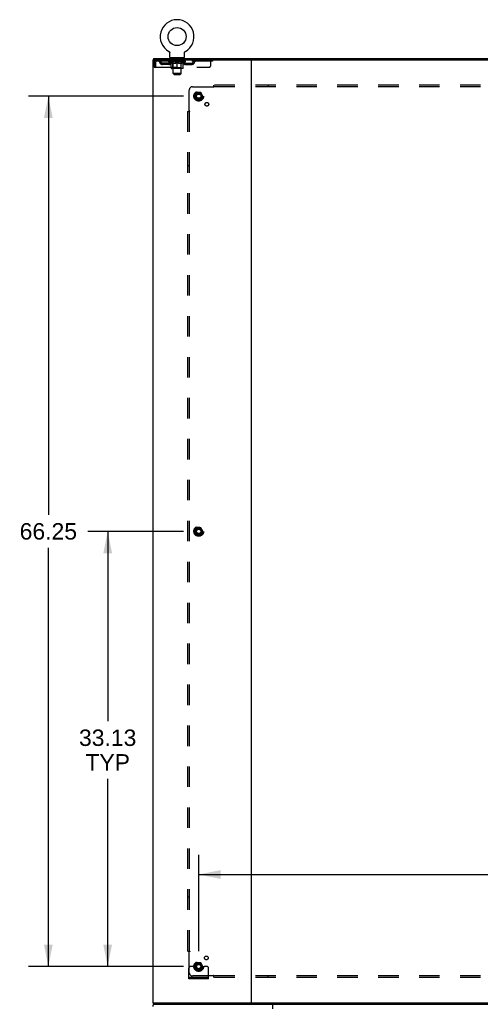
# Model space of a CAD drawing. Header units: inches. Extents: x 0 to 283, y 0 to 183.
# Tile 78 of 79: x 191 to 226, y 65 to 140. Entities that reach past the tile are written whole.
import ezdxf

# ---------------------------------------------------------------- set-up
doc = ezdxf.new("R2010")
doc.units = ezdxf.units.IN
doc.header["$LTSCALE"] = 15.583333
doc.header["$MEASUREMENT"] = 0
doc.linetypes.add('HIDDEN', pattern=[0.2, 0.1, -0.1])
doc.layers.get('0').update_dxf_attribs({"linetype": 'CONTINUOUS'})
for name, color, linetype in [('DEFAULT_2', 8, 'HIDDEN'), ('DIMENSIONS', 7, 'CONTINUOUS'), ('SUBPANEL', 7, 'CONTINUOUS')]:
    doc.layers.add(name, color=color, linetype=linetype)
doc.styles.get("Standard").update_dxf_attribs({"font": 'arial.ttf'})
doc.dimstyles.new('DIMSTYLE_1', dxfattribs={"dimtxt": 1.25, "dimasz": 1.666667, "dimexe": 0.09, "dimexo": 0.07, "dimgap": 0.0375, "dimtad": 0, "dimtih": 1, "dimtoh": 1, "dimzin": 4, "dimdsep": 46, "dimtxsty": 'Standard', "dimblk": '_FILLED', "dimblk1": '_FILLED', "dimblk2": '_FILLED', "dimcen": 0.09, "dimadec": 3, "dimazin": 1, "dimtfac": 1, "dimtdec": 3, "dimtofl": 0, "dimtmove": 0, "dimatfit": 3, "dimldrblk": '_FILLED', "dimfxl": 0, "dimtolj": 1, "dimtzin": 4, "dimarcsym": 0})

# ---------------------------------------------------------------- blocks, each defined once
blk = doc.blocks.new('_FILLED')
at = {"color": 0, "linetype": 'ByBlock'}
blk.add_solid([(0, 0), (-1, 0.2), (-1, -0.2)], dxfattribs=at)
blk = doc.blocks.new('*D6')
at = {"layer": 'DIMENSIONS', "color": 2, "linetype": 'Continuous'}
for p, q in [((204.963, 68.68), (204.963, 76.019)), ((271.213, 68.68), (271.213, 76.019)), ((204.963, 74.519), (240.941, 74.519)), ((271.213, 74.519), (246.559, 74.519))]:
    blk.add_line(p, q, dxfattribs=at)
at = {"layer": 'DIMENSIONS', "color": 2, "linetype": 'Continuous', "xscale": 1.6666666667, "yscale": 1.6666666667, "zscale": 1.6666666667, "rotation": 180}
blk.add_blockref('_FILLED', (204.963, 74.519), dxfattribs=at)
at = {"layer": 'DIMENSIONS', "color": 2, "linetype": 'Continuous', "xscale": 1.6666666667, "yscale": 1.6666666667, "zscale": 1.6666666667}
blk.add_blockref('_FILLED', (271.213, 74.519), dxfattribs=at)
at = {"layer": 'DIMENSIONS', "color": 2, "linetype": 'Continuous', "insert": (243.75, 75.144), "char_height": 1.25, "width": 4.36803, "attachment_point": 2, "line_spacing_factor": 0.9}
blk.add_mtext('66.25', dxfattribs=at)
blk = doc.blocks.new('*D7')
at = {"layer": 'DIMENSIONS', "color": 2, "linetype": 'Continuous'}
for p, q in [((203.796, 133.763), (192.014, 133.763)), ((193.514, 133.763), (193.514, 101.888)), ((193.514, 67.513), (193.514, 99.388)), ((203.796, 67.513), (192.014, 67.513))]:
    blk.add_line(p, q, dxfattribs=at)
at = {"layer": 'DIMENSIONS', "color": 2, "linetype": 'Continuous', "xscale": 1.6666666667, "yscale": 1.6666666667, "zscale": 1.6666666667}
for p, rotation in [((193.514, 133.763), 90), ((193.514, 67.513), 270)]:
    blk.add_blockref('_FILLED', p, dxfattribs=dict(at, rotation=rotation))
at = {"layer": 'DIMENSIONS', "color": 2, "linetype": 'Continuous', "insert": (193.514, 101.263), "char_height": 1.25, "width": 4.36803, "attachment_point": 2, "line_spacing_factor": 0.9}
blk.add_mtext('66.25', dxfattribs=at)
blk = doc.blocks.new('*D10')
at = {"layer": 'DIMENSIONS', "color": 2, "linetype": 'Continuous'}
for p, q in [((203.796, 100.638), (196.531, 100.638)), ((198.031, 100.638), (198.031, 86.178)), ((198.031, 67.513), (198.031, 81.803)), ((203.796, 67.513), (196.531, 67.513))]:
    blk.add_line(p, q, dxfattribs=at)
at = {"layer": 'DIMENSIONS', "color": 2, "linetype": 'Continuous', "xscale": 1.6666666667, "yscale": 1.6666666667, "zscale": 1.6666666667}
for p, rotation in [((198.031, 100.638), 90), ((198.031, 67.513), 270)]:
    blk.add_blockref('_FILLED', p, dxfattribs=dict(at, rotation=rotation))
at = {"layer": 'DIMENSIONS', "color": 2, "linetype": 'Continuous', "insert": (198.031, 85.553), "char_height": 1.25, "width": 4.36803, "attachment_point": 2, "line_spacing_factor": 0.9}
blk.add_mtext('33.13\\PTYP', dxfattribs=at)

msp = doc.modelspace()

# ---------------------------------------------------------------- linework, layer by layer
at = {"color": 7, "linetype": 'Continuous'}
for p, q in [((202.682, 137.176), (202.682, 137.176)), ((202.682, 137.176), (202.686, 137.174)), ((202.685, 137.175), (202.683, 137.176)), ((202.686, 137.174), (202.69, 137.171)), ((202.69, 137.171), (202.695, 137.168)), ((202.694, 137.168), (202.699, 137.165)), ((202.699, 137.165), (202.703, 137.162)), ((202.703, 137.162), (202.706, 137.159)), ((202.706, 137.159), (202.71, 137.155)), ((202.71, 137.155), (202.714, 137.152)), ((203.92, 137.152), (203.924, 137.155)), ((203.924, 137.155), (203.928, 137.159)), ((203.928, 137.159), (203.932, 137.162)), ((203.931, 137.162), (203.936, 137.165)), ((203.935, 137.165), (203.94, 137.168)), ((203.94, 137.168), (203.944, 137.171)), ((203.944, 137.171), (203.948, 137.174)), ((203.944, 137.171), (203.945, 137.172)), ((203.948, 137.174), (203.952, 137.176)), ((203.951, 137.176), (203.95, 137.175)), ((201.515, 136.638), (201.515, 136.534)), ((201.515, 136.638), (274.411, 136.638)), ((202.714, 137.152), (202.717, 137.148)), ((202.717, 137.148), (202.721, 137.144)), ((202.721, 137.144), (202.724, 137.14)), ((202.724, 137.14), (202.727, 137.136)), ((202.727, 137.136), (202.73, 137.132)), ((202.73, 137.132), (202.733, 137.128)), ((202.733, 137.128), (202.735, 137.123)), ((202.735, 137.124), (202.738, 137.119)), ((202.738, 137.119), (202.74, 137.114)), ((202.74, 137.115), (202.742, 137.11)), ((202.742, 137.11), (202.744, 137.105)), ((202.744, 137.105), (202.746, 137.1)), ((202.746, 137.101), (202.748, 137.096)), ((202.748, 137.096), (202.749, 137.091)), ((202.749, 137.091), (202.75, 137.086)), ((202.75, 137.086), (202.751, 137.081)), ((202.751, 137.081), (202.752, 137.076)), ((202.752, 137.076), (202.753, 137.071)), ((202.754, 137.056), (202.755, 137.051)), ((202.755, 136.737), (202.755, 137.051)), ((202.817, 136.668), (202.817, 136.638)), ((203.817, 136.668), (202.817, 136.668)), ((203.817, 136.668), (203.817, 136.638)), ((203.88, 137.066), (203.881, 137.071)), ((203.88, 136.737), (203.88, 137.051)), ((203.881, 137.071), (203.882, 137.076)), ((203.882, 137.076), (203.883, 137.081)), ((203.883, 137.081), (203.884, 137.086)), ((203.884, 137.086), (203.885, 137.091)), ((203.885, 137.091), (203.887, 137.096)), ((203.887, 137.096), (203.888, 137.101)), ((203.888, 137.1), (203.89, 137.105)), ((203.89, 137.105), (203.892, 137.11)), ((203.894, 137.114), (203.896, 137.119)), ((203.896, 137.119), (203.899, 137.124)), ((203.899, 137.123), (203.902, 137.128)), ((203.902, 137.128), (203.904, 137.132)), ((203.904, 137.132), (203.907, 137.136)), ((203.907, 137.136), (203.91, 137.14)), ((203.91, 137.14), (203.914, 137.144)), ((203.913, 137.144), (203.917, 137.148)), ((203.917, 137.148), (203.92, 137.152)), ((201.515, 64.638), (201.515, 64.742)), ((201.515, 64.638), (274.411, 64.638))]:
    msp.add_line(p, q, dxfattribs=at)
at = {"color": 3, "linetype": 'Continuous'}
for p, q in [((201.463, 136.534), (201.463, 64.742)), ((201.463, 136.534), (274.463, 136.534)), ((208.963, 136.534), (208.963, 64.742)), ((201.463, 64.742), (274.463, 64.742)), ((210.586, 64.638), (210.586, 64.298))]:
    msp.add_line(p, q, dxfattribs=at)
at = {"color": 7, "linetype": 'Continuous'}
for points in [[(202.753, 137.071), (202.754, 137.066), (202.754, 137.061), (202.754, 137.056)], [(203.88, 137.051), (203.88, 137.056), (203.88, 137.061), (203.88, 137.066)], [(203.88, 137.051), (203.88, 137.056), (203.88, 137.061)], [(203.892, 137.11), (203.894, 137.115), (203.896, 137.119)]]:
    msp.add_lwpolyline(points, dxfattribs=at)
msp.add_circle((203.317, 138.296), 0.688, dxfattribs=at)
for centre, radius, start, end in [((203.317, 138.296), 1.288, 299.50527, 240.49473), ((202.824, 136.737), 0.069, 180, 265), ((203.811, 136.737), 0.069, 275, 360)]:
    msp.add_arc(centre, radius, start, end, dxfattribs=at)
at = {"color": 3, "linetype": 'Continuous'}
msp.add_arc((201.63, 64.472), 0.167, 90, 180, dxfattribs=at)
at = {"layer": 'DEFAULT_2', "color": 8, "linetype": 'HIDDEN'}
for p, q in [((202.682, 137.176), (202.682, 137.176)), ((202.689, 137.172), (202.69, 137.171)), ((203.952, 137.176), (203.952, 137.176)), ((201.734, 136.534), (201.734, 136.43)), ((206.005, 136.43), (201.734, 136.43)), ((202.684, 136.384), (202.684, 136.43)), ((202.693, 136.424), (202.693, 136.43)), ((202.702, 136.42), (202.702, 136.424)), ((202.702, 136.42), (203.932, 136.42)), ((202.711, 136.42), (202.711, 136.424)), ((202.712, 136.42), (202.712, 136.424)), ((202.722, 136.424), (202.722, 136.43)), ((202.738, 136.42), (202.738, 136.424)), ((202.74, 136.42), (202.74, 136.424)), ((202.769, 136.424), (202.769, 136.43)), ((202.783, 136.42), (202.783, 136.424)), ((202.786, 136.42), (202.786, 136.424)), ((202.99, 136.423), (202.789, 136.423)), ((202.832, 136.424), (202.832, 136.43)), ((202.833, 136.42), (202.833, 136.423)), ((202.834, 136.42), (202.834, 136.423)), ((202.837, 136.42), (202.837, 136.423)), ((202.844, 136.42), (202.844, 136.424)), ((202.844, 136.42), (202.844, 136.423)), ((202.848, 136.42), (202.848, 136.424)), ((202.851, 136.42), (202.851, 136.424)), ((202.855, 136.42), (202.855, 136.423)), ((202.87, 136.42), (202.87, 136.423)), ((202.88, 136.43), (202.88, 136.534)), ((202.888, 136.42), (202.888, 136.426)), ((202.888, 136.42), (202.888, 136.423)), ((202.909, 136.42), (202.909, 136.423)), ((202.91, 136.424), (202.91, 136.43)), ((202.914, 136.668), (202.914, 136.638)), ((202.92, 136.42), (202.92, 136.424)), ((202.924, 136.42), (202.924, 136.424)), ((202.933, 136.42), (202.933, 136.423)), ((202.944, 136.42), (202.944, 136.428)), ((202.952, 136.578), (202.952, 136.658)), ((202.96, 136.42), (202.96, 136.423)), ((203.022, 136.568), (202.962, 136.568)), ((202.963, 136.42), (202.963, 136.423)), ((202.99, 136.42), (202.99, 136.423)), ((203.057, 136.423), (202.995, 136.423)), ((203, 136.424), (203, 136.43)), ((203.007, 136.42), (203.007, 136.424)), ((203.012, 136.42), (203.012, 136.424)), ((203.017, 135.487), (203.017, 136.558)), ((203.018, 136.42), (203.018, 136.429)), ((203.022, 136.42), (203.022, 136.423)), ((203.033, 136.42), (203.033, 136.423)), ((203.057, 136.42), (203.057, 136.423)), ((203.132, 136.423), (203.073, 136.423)), ((203.093, 136.42), (203.093, 136.423)), ((203.1, 136.424), (203.1, 136.43)), ((203.104, 136.42), (203.104, 136.424)), ((203.107, 136.42), (203.107, 136.43)), ((203.109, 136.42), (203.109, 136.424)), ((203.117, 136.42), (203.117, 136.424)), ((203.132, 136.42), (203.132, 136.423)), ((203.213, 136.423), (203.158, 136.423)), ((203.171, 136.42), (203.171, 136.423)), ((203.203, 136.423), (203.28, 136.428)), ((203.207, 136.424), (203.207, 136.43)), ((203.208, 136.43), (203.207, 136.43)), ((203.208, 136.424), (203.208, 136.43)), ((203.208, 136.42), (203.208, 136.424)), ((203.212, 136.42), (203.212, 136.424)), ((203.213, 136.42), (203.213, 136.424)), ((203.213, 136.42), (203.213, 136.423)), ((203.248, 136.423), (203.313, 136.423)), ((203.254, 136.42), (203.254, 136.423)), ((203.259, 136.423), (203.259, 136.427)), ((203.28, 136.423), (203.28, 136.428)), ((203.296, 136.42), (203.296, 136.423)), ((203.315, 136.424), (203.314, 136.424)), ((203.314, 136.42), (203.314, 136.424)), ((203.315, 136.42), (203.315, 136.424)), ((203.317, 136.424), (203.317, 136.43)), ((203.317, 136.43), (203.431, 136.423)), ((203.32, 136.42), (203.32, 136.424)), ((203.32, 136.42), (203.32, 136.424)), ((203.32, 136.424), (203.32, 136.424)), ((203.338, 136.42), (203.338, 136.423)), ((203.338, 136.423), (203.386, 136.423)), ((203.381, 136.42), (203.381, 136.423)), ((203.421, 136.42), (203.421, 136.424)), ((203.422, 136.42), (203.422, 136.423)), ((203.422, 136.423), (203.476, 136.423)), ((203.423, 136.42), (203.423, 136.424)), ((203.426, 136.424), (203.426, 136.43)), ((203.426, 136.43), (203.427, 136.43)), ((203.427, 136.424), (203.427, 136.43)), ((203.427, 136.42), (203.427, 136.424)), ((203.463, 136.42), (203.463, 136.423)), ((203.502, 136.42), (203.502, 136.423)), ((203.502, 136.423), (203.561, 136.423)), ((203.517, 136.42), (203.517, 136.424)), ((203.525, 136.42), (203.525, 136.424)), ((203.528, 136.42), (203.528, 136.43)), ((203.53, 136.42), (203.53, 136.424)), ((203.534, 136.424), (203.534, 136.43)), ((203.541, 136.42), (203.541, 136.423)), ((203.577, 136.42), (203.577, 136.423)), ((203.577, 136.423), (203.639, 136.423)), ((203.601, 136.42), (203.601, 136.423)), ((203.672, 136.568), (203.612, 136.568)), ((203.612, 136.42), (203.612, 136.423)), ((203.616, 136.42), (203.616, 136.429)), ((203.617, 135.487), (203.617, 136.558)), ((203.622, 136.42), (203.622, 136.424)), ((203.627, 136.42), (203.627, 136.424)), ((203.634, 136.424), (203.634, 136.43)), ((203.644, 136.42), (203.644, 136.423)), ((203.644, 136.423), (203.845, 136.423)), ((203.671, 136.42), (203.671, 136.423)), ((203.674, 136.42), (203.674, 136.423)), ((203.682, 136.578), (203.682, 136.658)), ((203.69, 136.42), (203.69, 136.428)), ((203.701, 136.42), (203.701, 136.423)), ((203.71, 136.42), (203.71, 136.424)), ((203.714, 136.42), (203.714, 136.424)), ((203.72, 136.668), (203.72, 136.638)), ((203.724, 136.424), (203.724, 136.43)), ((203.726, 136.42), (203.726, 136.423)), ((203.746, 136.42), (203.746, 136.426)), ((203.746, 136.42), (203.746, 136.423)), ((203.755, 136.43), (203.755, 136.534)), ((203.765, 136.42), (203.765, 136.423)), ((203.779, 136.42), (203.779, 136.423)), ((203.783, 136.42), (203.783, 136.424)), ((203.786, 136.42), (203.786, 136.424)), ((203.79, 136.42), (203.79, 136.424)), ((203.79, 136.42), (203.79, 136.423)), ((203.797, 136.42), (203.797, 136.423)), ((203.8, 136.42), (203.8, 136.423)), ((203.801, 136.42), (203.801, 136.423)), ((203.802, 136.424), (203.802, 136.43)), ((203.848, 136.42), (203.848, 136.424)), ((203.851, 136.42), (203.851, 136.424)), ((203.865, 136.424), (203.865, 136.43)), ((203.894, 136.42), (203.894, 136.424)), ((203.896, 136.42), (203.896, 136.424)), ((203.912, 136.424), (203.912, 136.43)), ((203.922, 136.42), (203.922, 136.424)), ((203.923, 136.42), (203.923, 136.424)), ((203.932, 136.42), (203.932, 136.424)), ((203.941, 136.424), (203.941, 136.43)), ((203.95, 136.384), (203.95, 136.43)), ((204.905, 136.534), (204.905, 136.43)), ((205.88, 136.097), (205.88, 136.534)), ((206.005, 136.534), (206.005, 136.43)), ((201.567, 136.367), (201.567, 135.972)), ((201.567, 136.367), (201.671, 136.367)), ((201.567, 135.972), (201.671, 135.972)), ((201.671, 136.367), (201.671, 135.972)), ((201.701, 135.972), (201.701, 136.367)), ((201.701, 135.972), (205.755, 135.972)), ((202.203, 136.179), (202.203, 136.283)), ((202.685, 136.283), (202.203, 136.283)), ((202.685, 136.179), (202.203, 136.179)), ((202.453, 136.179), (202.453, 136.283)), ((202.843, 136.272), (202.684, 136.384)), ((203.95, 136.384), (202.684, 136.384)), ((202.843, 136.272), (202.854, 136.272)), ((202.854, 135.909), (202.854, 136.315)), ((203.743, 135.872), (202.891, 135.872)), ((203.004, 135.912), (202.964, 135.872)), ((202.996, 136.272), (203.176, 136.272)), ((203.004, 135.912), (203.004, 136.38)), ((203.63, 135.912), (203.004, 135.912)), ((203.317, 135.872), (203.317, 136.316)), ((203.458, 136.272), (203.638, 136.272)), ((203.63, 135.912), (203.63, 136.38)), ((203.63, 135.912), (203.67, 135.872)), ((203.781, 135.909), (203.781, 136.315)), ((203.781, 136.272), (203.791, 136.272)), ((203.791, 136.272), (203.95, 136.384)), ((203.949, 136.283), (204.432, 136.283)), ((203.949, 136.179), (204.432, 136.179)), ((204.182, 136.179), (204.182, 136.283)), ((204.432, 136.179), (204.432, 136.283)), ((203.086, 135.418), (203.017, 135.487)), ((203.617, 135.487), (203.017, 135.487)), ((203.086, 135.418), (203.548, 135.418)), ((203.548, 135.418), (203.617, 135.487)), ((204.8, 134.036), (204.646, 133.768)), ((204.646, 133.758), (204.8, 133.491)), ((205.117, 134.041), (204.809, 134.041)), ((205.117, 133.486), (204.809, 133.486)), ((205.281, 133.768), (205.126, 134.036)), ((205.126, 133.491), (205.281, 133.758)), ((204.8, 100.911), (204.646, 100.643)), ((204.646, 100.633), (204.8, 100.366)), ((205.117, 100.916), (204.809, 100.916)), ((205.281, 100.643), (205.126, 100.911)), ((205.126, 100.366), (205.281, 100.633)), ((205.117, 100.361), (204.809, 100.361)), ((204.427, 67.513), (204.338, 67.513)), ((204.549, 67.513), (204.427, 67.513)), ((204.788, 67.513), (204.549, 67.513)), ((204.8, 67.786), (204.646, 67.518)), ((204.646, 67.508), (204.8, 67.241)), ((205.117, 67.791), (204.809, 67.791)), ((205.281, 67.518), (205.126, 67.786)), ((205.126, 67.241), (205.281, 67.508)), ((205.138, 67.513), (205.377, 67.513)), ((205.499, 67.513), (205.377, 67.513)), ((205.588, 67.513), (205.499, 67.513)), ((204.213, 66.566), (204.213, 67.388)), ((205.117, 67.236), (204.809, 67.236)), ((205.713, 66.566), (205.713, 67.388)), ((205.713, 66.67), (204.213, 66.67)), ((205.713, 66.566), (204.213, 66.566)), ((204.46, 66.566), (204.46, 66.67)), ((204.716, 66.566), (204.716, 66.67)), ((205.21, 66.566), (205.21, 66.67)), ((205.466, 66.566), (205.466, 66.67))]:
    msp.add_line(p, q, dxfattribs=at)
for points in [[(201.734, 136.534), (201.732, 136.533), (201.729, 136.53), (201.727, 136.525), (201.725, 136.518), (201.722, 136.509), (201.72, 136.498), (201.718, 136.485), (201.715, 136.471), (201.713, 136.456), (201.71, 136.44), (201.708, 136.422), (201.706, 136.404), (201.703, 136.386), (201.701, 136.367)], [(201.734, 136.43), (201.732, 136.43), (201.729, 136.429), (201.727, 136.427), (201.725, 136.424), (201.722, 136.421), (201.72, 136.417), (201.718, 136.412), (201.715, 136.407), (201.713, 136.401), (201.71, 136.395), (201.708, 136.388), (201.706, 136.381), (201.701, 136.367)], [(203.003, 136.272), (202.979, 136.277), (202.954, 136.282), (202.929, 136.289), (202.904, 136.297), (202.879, 136.305), (202.854, 136.315)], [(202.854, 136.314), (202.878, 136.305), (202.902, 136.296), (202.926, 136.289), (202.949, 136.282), (202.973, 136.277), (202.996, 136.272)], [(203.317, 136.316), (203.291, 136.306), (203.265, 136.297), (203.24, 136.289), (203.215, 136.282), (203.191, 136.277), (203.166, 136.272)], [(203.176, 136.272), (203.199, 136.277), (203.222, 136.282), (203.246, 136.289), (203.269, 136.296), (203.293, 136.305), (203.317, 136.314)], [(203.468, 136.272), (203.443, 136.277), (203.418, 136.282), (203.393, 136.289), (203.368, 136.297), (203.343, 136.306), (203.317, 136.316)], [(203.317, 136.314), (203.341, 136.305), (203.365, 136.296), (203.389, 136.289), (203.412, 136.282), (203.435, 136.277), (203.458, 136.272)], [(203.781, 136.315), (203.755, 136.305), (203.729, 136.297), (203.704, 136.289), (203.68, 136.282), (203.655, 136.276), (203.631, 136.272)], [(203.638, 136.272), (203.662, 136.277), (203.685, 136.282), (203.709, 136.289), (203.732, 136.296), (203.756, 136.305), (203.781, 136.314)]]:
    msp.add_lwpolyline(points, dxfattribs=at)
for centre, radius in [((204.963, 133.763), 0.372), ((204.963, 133.763), 0.356), ((204.963, 133.763), 0.312), ((204.963, 133.763), 0.204), ((204.963, 133.763), 0.188), ((204.963, 133.763), 0.183), ((204.963, 133.763), 0.165), ((204.963, 100.638), 0.372), ((204.963, 100.638), 0.356), ((204.963, 100.638), 0.312), ((204.963, 100.638), 0.204), ((204.963, 100.638), 0.188), ((204.963, 100.638), 0.183), ((204.963, 100.638), 0.165), ((204.963, 67.513), 0.372), ((204.963, 67.513), 0.356), ((204.963, 67.513), 0.312), ((204.963, 67.513), 0.204), ((204.963, 67.513), 0.188), ((204.963, 67.513), 0.183), ((204.963, 67.513), 0.165)]:
    msp.add_circle(centre, radius, dxfattribs=at)
for centre, radius, start, end in [((201.734, 136.367), 0.167, 90, 180), ((201.734, 136.367), 0.063, 90, 180), ((201.913, 136.367), 0.167, 8.07163, 90), ((201.914, 136.368), 0.0625, 7.98631, 90), ((202.975, 136.367), 0.167, 90, 171.92837), ((202.824, 136.737), 0.069, 265, 270), ((202.974, 136.368), 0.0625, 90, 172.01369), ((202.942, 136.658), 0.01, 0, 90), ((202.962, 136.578), 0.01, 180, 270), ((202.964, 136.38), 0.0398, 0, 90), ((203.007, 136.558), 0.01, 0, 90), ((203.627, 136.558), 0.01, 90, 180), ((203.67, 136.38), 0.0398, 90, 180), ((203.66, 136.367), 0.167, 8.07163, 90), ((203.66, 136.368), 0.0625, 7.98631, 90), ((203.672, 136.578), 0.01, 270, 360), ((203.692, 136.658), 0.01, 90, 180), ((203.811, 136.737), 0.069, 270, 275), ((204.721, 136.367), 0.167, 90, 171.92837), ((204.72, 136.368), 0.0625, 90, 172.01369), ((202.203, 136.408), 0.229, 187.98631, 270), ((202.203, 136.408), 0.125, 188.07163, 270), ((202.685, 136.408), 0.125, 270, 351.92837), ((202.685, 136.408), 0.229, 270, 352.01369), ((202.891, 135.909), 0.0371, 180, 270), ((203.949, 136.408), 0.229, 187.98631, 270), ((203.743, 135.909), 0.0371, 270, 360), ((203.949, 136.408), 0.125, 188.07163, 270), ((204.432, 136.408), 0.125, 270, 351.92837), ((204.432, 136.408), 0.229, 270, 352.01369), ((205.755, 136.097), 0.125, 270, 360), ((204.654, 133.763), 0.01, 150.01268, 209.98829), ((204.809, 134.031), 0.01, 90.01235, 149.98915), ((204.809, 133.496), 0.01, 210.01204, 269.98872), ((205.117, 134.031), 0.01, 30.01204, 89.98872), ((205.117, 133.496), 0.01, 270.01235, 329.98915), ((205.272, 133.763), 0.01, 330.01268, 29.98829), ((204.654, 100.638), 0.01, 150.01268, 209.98829), ((204.809, 100.906), 0.01, 90.01235, 149.98915), ((205.117, 100.906), 0.01, 30.01204, 89.98872), ((205.272, 100.638), 0.01, 330.01268, 29.98829), ((204.809, 100.371), 0.01, 210.01204, 269.98872), ((205.117, 100.371), 0.01, 270.01235, 329.98915), ((204.338, 67.388), 0.125, 90, 180), ((204.654, 67.513), 0.01, 150.01268, 209.98829), ((204.963, 67.513), 0.175, 180, 360), ((204.809, 67.781), 0.01, 90.01235, 149.98915), ((205.117, 67.781), 0.01, 30.01204, 89.98872), ((205.272, 67.513), 0.01, 330.01268, 29.98829), ((205.588, 67.388), 0.125, 0, 90), ((204.809, 67.246), 0.01, 210.01204, 269.98872), ((205.117, 67.246), 0.01, 270.01235, 329.98915)]:
    msp.add_arc(centre, radius, start, end, dxfattribs=at)
for centre, major_axis, ratio, start_param, end_param in [((203.317, 136.43), (0.633, 0.007), 0.05963, 2.96643, 3.140963), ((202.664, 136.418), (0.198, 0), 0.060556, 0.430652, 1.470503), ((203.317, 136.43), (0.633, 0), 0.060556, -3.141593, -2.96706), ((202.664, 136.412), (0.198, 0.002), 0.05963, 1.376596, 1.469874), ((203.317, 136.43), (0.633, 0.013), 0.05688, 2.791345, 2.965878), ((202.64, 136.418), (0.198, 0.002), 0.05963, 0.25549, 1.295341), ((202.708, 136.418), (0.198, -0.002), 0.05963, 0.605815, 1.645666), ((203.317, 136.43), (0.633, -0.007), 0.05963, -2.96643, -2.791898), ((202.708, 136.412), (0.198, 0), 0.060556, 1.551758, 1.645036), ((202.64, 136.412), (0.198, 0.004), 0.05688, 1.20151, 1.294789), ((202.709, 136.414), (0.164, 0.002), 0.05963, 1.065228, 1.614276), ((202.69, 136.414), (0.164, 0.003), 0.05688, 0.890143, 1.43919), ((202.748, 136.414), (0.164, 0), 0.060556, 1.240391, 1.789438), ((203.317, 136.43), (0.633, 0.019), 0.052395, 2.616403, 2.790936), ((202.636, 136.418), (0.198, 0.004), 0.05688, 0.080405, 1.120256), ((202.771, 136.418), (0.198, -0.004), 0.05688, 0.7809, 1.820751), ((203.317, 136.43), (0.633, -0.013), 0.05688, -2.791345, -2.616812), ((202.771, 136.412), (0.198, -0.002), 0.05963, 1.72692, 1.820198), ((202.636, 136.412), (0.198, 0.006), 0.052395, 1.026568, 1.119847), ((202.689, 136.414), (0.164, 0.005), 0.052395, 0.715201, 1.264248), ((202.803, 136.414), (0.164, -0.002), 0.05963, 1.415553, 1.9646), ((203.317, 136.43), (0.633, 0.025), 0.046319, 2.441654, 2.616187), ((202.85, 136.418), (0.198, -0.006), 0.052395, 0.955842, 1.995693), ((203.317, 136.43), (0.633, -0.019), 0.052395, -2.616403, -2.44187), ((202.653, 136.418), (0.198, 0.006), 0.052395, -0.094537, 0.945314), ((202.85, 136.412), (0.198, -0.004), 0.05688, 1.902006, 1.995284), ((202.653, 136.412), (0.198, 0.008), 0.046319, 0.851819, 0.945098), ((202.707, 136.414), (0.164, 0.006), 0.046319, 0.540452, 1.089499), ((202.874, 136.414), (0.164, -0.003), 0.05688, 1.590638, 2.139686), ((203.317, 136.43), (0.633, 0.029), 0.038841, 2.267123, 2.441656), ((202.943, 136.418), (0.198, -0.008), 0.046319, 1.130591, 2.170442), ((202.69, 136.418), (0.198, 0.008), 0.046319, -0.269286, 0.770565), ((203.317, 136.43), (0.633, -0.025), 0.046319, -2.441654, -2.267121), ((202.943, 136.412), (0.198, -0.006), 0.052395, 2.076947, 2.170226), ((202.69, 136.412), (0.198, 0.009), 0.038841, 0.677289, 0.770567), ((202.744, 136.414), (0.164, 0.008), 0.038841, 0.365921, 0.914969), ((202.959, 136.414), (0.164, -0.005), 0.052395, 1.76558, 2.314627), ((203.317, 136.43), (0.633, 0.033), 0.030195, 2.09281, 2.267343), ((203.048, 136.418), (0.198, -0.009), 0.038841, 1.305122, 2.344973), ((202.746, 136.418), (0.198, 0.009), 0.038841, -0.443817, 0.596034), ((203.317, 136.43), (0.633, -0.029), 0.038841, -2.267123, -2.092591), ((203.048, 136.412), (0.198, -0.008), 0.046319, 2.251696, 2.344975), ((202.746, 136.412), (0.198, 0.01), 0.030195, 0.502975, 0.596254), ((202.799, 136.414), (0.164, 0.009), 0.030195, 0.191608, 0.740655), ((203.054, 136.414), (0.164, -0.006), 0.046319, 1.940329, 2.489376), ((202.82, 136.418), (0.198, 0.01), 0.030195, -0.61813, 0.421721), ((203.317, 136.43), (0.633, 0.036), 0.020645, 1.918687, 2.09322), ((203.161, 136.418), (0.198, -0.01), 0.030195, 1.479435, 2.519286), ((203.317, 136.43), (0.633, -0.033), 0.030195, -2.09281, -1.918277), ((203.161, 136.412), (0.198, -0.009), 0.038841, 2.426227, 2.519505), ((202.82, 136.412), (0.198, 0.011), 0.020645, 0.328852, 0.422131), ((202.869, 136.414), (0.164, 0.009), 0.020645, 0.017485, 0.566532), ((203.158, 136.414), (0.164, -0.008), 0.038841, 2.11486, 2.663907), ((202.908, 136.418), (0.198, 0.011), 0.020645, -0.792253, 0.247598), ((203.317, 136.43), (0.633, 0.038), 0.010478, 1.744704, 1.919237), ((203.279, 136.418), (0.198, -0.011), 0.020645, 1.653558, 2.693409), ((203.317, 136.43), (0.633, -0.036), 0.020645, -1.918687, -1.744154), ((203.279, 136.412), (0.198, -0.01), 0.030195, 2.60054, 2.693819), ((202.908, 136.412), (0.198, 0.012), 0.010478, 0.154869, 0.248148), ((202.952, 136.414), (0.164, 0.01), 0.010478, 6.126688, 6.675735), ((203.266, 136.414), (0.164, -0.009), 0.030195, 2.289173, 2.83822), ((203.009, 136.418), (0.198, 0.012), 0.010478, -0.966236, -0.000846), ((203.398, 136.418), (0.198, -0.012), 0.010478, 1.827541, 2.867392), ((203.317, 136.43), (0.633, -0.038), 0.010478, -1.744704, -1.570171), ((203.398, 136.412), (0.198, -0.011), 0.020645, 2.774664, 2.867942), ((203.376, 136.414), (0.164, -0.009), 0.020645, 2.463296, 3.012344), ((203.236, 136.418), (0.198, 0.012), 0.010478, 0.274201, 1.314052), ((203.15, 136.414), (0.164, 0.01), 0.010478, -0.000298, 0.504314), ((203.12, 136.412), (0.198, 0.012), 0.010478, 0.192946, 0.399283), ((203.317, 136.43), (0.633, 0.038), 0.010478, -1.578586, -1.396888), ((203.514, 136.412), (0.198, -0.012), 0.010478, 2.948646, 3.041925), ((203.484, 136.414), (0.164, -0.01), 0.010478, 2.637279, 3.142076), ((203.355, 136.418), (0.198, 0.011), 0.020645, 0.448184, 1.488034), ((203.258, 136.414), (0.164, 0.009), 0.020645, 0.129249, 0.678296), ((203.236, 136.412), (0.198, 0.011), 0.020645, 0.273651, 0.366929), ((203.625, 136.418), (0.198, -0.012), 0.010478, -3.140747, -2.175357), ((203.317, 136.43), (0.633, 0.036), 0.020645, -1.397439, -1.222906), ((203.317, 136.43), (0.633, -0.038), 0.010478, 1.222355, 1.396888), ((203.473, 136.418), (0.198, 0.01), 0.030195, 0.622307, 1.662158), ((203.368, 136.414), (0.164, 0.009), 0.030195, 0.303372, 0.852419), ((203.682, 136.414), (0.164, -0.01), 0.010478, 2.749043, 3.29809), ((203.726, 136.418), (0.198, -0.011), 0.020645, 2.893995, 3.933846), ((203.355, 136.412), (0.198, 0.01), 0.030195, 0.447774, 0.541052), ((203.726, 136.412), (0.198, -0.012), 0.010478, 2.893445, 2.986723), ((203.586, 136.418), (0.198, 0.009), 0.038841, 0.79662, 1.836471), ((203.317, 136.43), (0.633, 0.033), 0.030195, -1.223315, -1.048783), ((203.317, 136.43), (0.633, -0.036), 0.020645, 1.048373, 1.222906), ((203.476, 136.414), (0.164, 0.008), 0.038841, 0.477686, 1.026733), ((203.765, 136.414), (0.164, -0.009), 0.020645, 2.57506, 3.124108), ((203.814, 136.418), (0.198, -0.01), 0.030195, 2.719872, 3.759723), ((203.691, 136.418), (0.198, 0.008), 0.046319, 0.971151, 2.011002), ((203.473, 136.412), (0.198, 0.009), 0.038841, 0.622087, 0.715366), ((203.814, 136.412), (0.198, -0.011), 0.020645, 2.719462, 2.812741), ((203.317, 136.43), (0.633, 0.029), 0.038841, -1.049002, -0.874469), ((203.317, 136.43), (0.633, -0.033), 0.030195, 0.87425, 1.048783), ((203.58, 136.414), (0.164, 0.006), 0.046319, 0.652216, 1.201263), ((203.784, 136.418), (0.198, 0.006), 0.052395, 1.1459, 2.185751), ((203.836, 136.414), (0.164, -0.009), 0.030195, 2.400937, 2.949985), ((203.888, 136.418), (0.198, -0.009), 0.038841, 2.545558, 3.585409), ((203.675, 136.414), (0.164, 0.005), 0.052395, 0.826965, 1.376012), ((203.586, 136.412), (0.198, 0.008), 0.046319, 0.796618, 0.889896), ((203.888, 136.412), (0.198, -0.01), 0.030195, 2.545339, 2.638617), ((203.863, 136.418), (0.198, 0.004), 0.05688, 1.320842, 2.360692), ((203.317, 136.43), (0.633, 0.025), 0.046319, -0.874471, -0.699939), ((203.317, 136.43), (0.633, -0.029), 0.038841, 0.699936, 0.874469), ((203.944, 136.418), (0.198, -0.008), 0.046319, 2.371028, 3.410879), ((203.89, 136.414), (0.164, -0.008), 0.038841, 2.226624, 2.775671), ((203.926, 136.418), (0.198, 0.002), 0.05963, 1.495927, 2.535778), ((203.76, 136.414), (0.164, 0.003), 0.05688, 1.001907, 1.550954), ((203.981, 136.418), (0.198, -0.006), 0.052395, 2.196279, 3.23613), ((203.691, 136.412), (0.198, 0.006), 0.052395, 0.971367, 1.064645), ((203.927, 136.414), (0.164, -0.006), 0.046319, 2.052093, 2.601141), ((203.97, 136.418), (0.198, 0), 0.060556, 1.671089, 2.71094), ((203.944, 136.412), (0.198, -0.009), 0.038841, 2.371026, 2.464304), ((203.998, 136.418), (0.198, -0.004), 0.05688, 2.021337, 3.061188), ((203.317, 136.43), (0.633, 0.019), 0.052395, -0.699723, -0.52519), ((203.317, 136.43), (0.633, -0.025), 0.046319, 0.525406, 0.699939), ((203.994, 136.418), (0.198, -0.002), 0.05963, 1.846251, 2.886102), ((203.831, 136.414), (0.164, 0.002), 0.05963, 1.176993, 1.72604), ((203.945, 136.414), (0.164, -0.005), 0.052395, 1.877344, 2.426392), ((203.887, 136.414), (0.164, 0), 0.060556, 1.352155, 1.901202), ((203.945, 136.414), (0.164, -0.003), 0.05688, 1.702402, 2.25145), ((203.925, 136.414), (0.164, -0.002), 0.05963, 1.527317, 2.076364), ((203.784, 136.412), (0.198, 0.004), 0.05688, 1.146309, 1.239587), ((203.981, 136.412), (0.198, -0.008), 0.046319, 2.196495, 2.289773), ((203.317, 136.43), (0.633, 0.013), 0.05688, -0.524781, -0.350248), ((203.317, 136.43), (0.633, -0.019), 0.052395, 0.350657, 0.52519), ((203.863, 136.412), (0.198, 0.002), 0.05963, 1.321394, 1.414673), ((203.998, 136.412), (0.198, -0.006), 0.052395, 2.021746, 2.115024), ((203.317, 136.43), (0.633, 0.007), 0.05963, -0.349695, -0.175162), ((203.317, 136.43), (0.633, -0.013), 0.05688, 0.175715, 0.350248), ((203.926, 136.412), (0.198, 0), 0.060556, 1.496556, 1.589835), ((203.994, 136.412), (0.198, -0.004), 0.05688, 1.846804, 1.940083), ((203.97, 136.412), (0.198, -0.002), 0.05963, 1.671719, 1.764997), ((203.317, 136.43), (0.633, 0), 0.060556, -0.174533, 0), ((203.317, 136.43), (0.633, -0.007), 0.05963, 0.000629, 0.175162)]:
    msp.add_ellipse(centre, major_axis=major_axis, ratio=ratio, start_param=start_param, end_param=end_param, dxfattribs=at)
at = {"layer": 'SUBPANEL', "color": 8, "linetype": 'HIDDEN'}
for p, q in [((204.244, 132.642), (204.244, 134.232)), ((204.494, 134.482), (206.084, 134.482)), ((206.102, 134.501), (206.095, 134.494)), ((206.119, 134.441), (206.119, 134.607)), ((270.057, 134.607), (206.119, 134.607)), ((270.057, 134.482), (206.119, 134.482)), ((210.244, 134.607), (210.244, 134.482)), ((204.119, 132.607), (204.119, 68.67)), ((204.119, 132.607), (204.285, 132.607)), ((204.244, 132.607), (204.244, 68.67)), ((204.119, 128.482), (204.244, 128.482)), ((204.244, 72.795), (204.119, 72.795)), ((204.119, 68.67), (204.285, 68.67)), ((204.226, 68.653), (204.233, 68.645)), ((204.244, 67.045), (204.244, 68.634)), ((206.084, 66.795), (204.494, 66.795)), ((206.119, 66.67), (206.119, 66.835)), ((270.057, 66.795), (206.119, 66.795)), ((210.244, 66.67), (210.244, 66.795)), ((270.057, 66.67), (206.119, 66.67))]:
    msp.add_line(p, q, dxfattribs=at)
for points in [[(206.095, 134.494), (206.093, 134.492), (206.091, 134.49), (206.089, 134.487), (206.087, 134.486), (206.086, 134.484), (206.084, 134.482)], [(206.097, 134.463), (206.094, 134.467), (206.093, 134.47), (206.091, 134.472), (206.09, 134.474), (206.088, 134.476), (206.087, 134.478), (206.085, 134.48), (206.084, 134.482)], [(206.119, 134.441), (206.118, 134.442), (206.116, 134.443), (206.114, 134.443), (206.113, 134.444), (206.111, 134.445), (206.109, 134.447), (206.108, 134.448), (206.106, 134.45), (206.105, 134.451), (206.104, 134.453), (206.102, 134.455), (206.101, 134.456), (206.1, 134.458), (206.098, 134.461), (206.097, 134.463)], [(206.119, 134.521), (206.118, 134.518), (206.116, 134.516), (206.114, 134.514), (206.112, 134.511), (206.111, 134.509), (206.109, 134.508), (206.107, 134.506), (206.106, 134.504), (206.104, 134.502), (206.102, 134.501)], [(204.206, 132.607), (204.208, 132.609), (204.211, 132.611), (204.213, 132.612), (204.215, 132.614), (204.217, 132.616), (204.219, 132.617), (204.221, 132.619), (204.222, 132.621), (204.224, 132.622), (204.226, 132.624), (204.231, 132.629)], [(204.231, 132.629), (204.233, 132.631), (204.235, 132.633), (204.237, 132.635), (204.239, 132.637), (204.241, 132.639), (204.243, 132.641), (204.244, 132.642)], [(204.259, 132.632), (204.257, 132.634), (204.254, 132.635), (204.252, 132.637), (204.25, 132.638), (204.248, 132.639), (204.246, 132.641), (204.244, 132.642)], [(204.285, 132.607), (204.285, 132.609), (204.284, 132.611), (204.283, 132.612), (204.282, 132.614), (204.281, 132.615), (204.28, 132.617), (204.278, 132.618), (204.277, 132.62), (204.275, 132.621), (204.274, 132.623), (204.272, 132.624), (204.27, 132.625), (204.268, 132.627), (204.266, 132.628), (204.264, 132.629), (204.259, 132.632)], [(204.206, 68.67), (204.208, 68.668), (204.211, 68.666), (204.213, 68.664), (204.215, 68.663), (204.217, 68.661), (204.219, 68.659), (204.221, 68.657), (204.222, 68.656), (204.224, 68.654), (204.226, 68.653)], [(204.233, 68.645), (204.235, 68.643), (204.237, 68.641), (204.239, 68.639), (204.241, 68.637), (204.243, 68.636), (204.244, 68.634)], [(204.264, 68.647), (204.259, 68.644), (204.257, 68.643), (204.254, 68.641), (204.252, 68.64), (204.25, 68.639), (204.248, 68.637), (204.246, 68.636), (204.244, 68.634)], [(204.285, 68.67), (204.285, 68.668), (204.284, 68.666), (204.283, 68.664), (204.282, 68.663), (204.281, 68.661), (204.28, 68.66), (204.278, 68.658), (204.277, 68.657), (204.275, 68.655), (204.274, 68.654), (204.272, 68.652), (204.27, 68.651), (204.268, 68.65), (204.266, 68.648), (204.264, 68.647)], [(206.094, 66.809), (206.093, 66.807), (206.091, 66.805), (206.09, 66.802), (206.088, 66.8), (206.087, 66.798), (206.085, 66.796), (206.084, 66.795)], [(206.097, 66.781), (206.095, 66.783), (206.093, 66.785), (206.091, 66.787), (206.089, 66.789), (206.087, 66.791), (206.086, 66.793), (206.084, 66.795)], [(206.119, 66.835), (206.118, 66.835), (206.116, 66.834), (206.114, 66.833), (206.113, 66.832), (206.111, 66.831), (206.109, 66.83), (206.108, 66.829), (206.106, 66.827), (206.105, 66.825), (206.104, 66.824), (206.102, 66.822), (206.101, 66.82), (206.1, 66.818), (206.098, 66.816), (206.097, 66.814), (206.094, 66.809)], [(206.119, 66.756), (206.118, 66.758), (206.116, 66.761), (206.114, 66.763), (206.112, 66.765), (206.111, 66.767), (206.109, 66.769), (206.107, 66.771), (206.106, 66.772), (206.104, 66.774), (206.102, 66.776), (206.097, 66.781)]]:
    msp.add_lwpolyline(points, dxfattribs=at)
for centre, radius in [((204.963, 133.763), 0.25), ((205.582, 133.145), 0.141), ((204.963, 100.638), 0.25), ((205.543, 68.168), 0.141), ((204.963, 67.513), 0.25)]:
    msp.add_circle(centre, radius, dxfattribs=at)
for centre, start, end in [((204.494, 134.232), 90, 180), ((204.494, 67.045), 180, 270)]:
    msp.add_arc(centre, 0.25, start, end, dxfattribs=at)

# ---------------------------------------------------------------- dimensions: what is measured, and where the dimension line sits
at = {"layer": 'DIMENSIONS', "color": 2, "linetype": 'Continuous'}
for base, p1, p2, angle, picture, middle in [((193.514, 133.763), (203.866, 67.513), (203.866, 133.763), 90, '*D7', (193.509, 100.631)), ((204.963, 74.519), (271.213, 68.61), (204.963, 68.61), 180, '*D6', (243.745, 74.512))]:
    dim = msp.add_linear_dim(base=base, p1=p1, p2=p2, angle=angle, dimstyle='DIMSTYLE_1', dxfattribs=at)
    dim.commit()
    dim.dimension.update_dxf_attribs({"geometry": picture, "text_midpoint": middle, "dimtype": 160})
dim = msp.add_linear_dim(base=(198.030511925, 67.513278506), p1=(203.866391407, 100.638278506), p2=(203.866391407, 67.513278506), angle=270, text='<>\\PTYP', dimstyle='DIMSTYLE_1', dxfattribs=at)
dim.commit()
dim.dimension.update_dxf_attribs({"geometry": '*D10', "text_midpoint": (198.030511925, 83.990226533), "dimtype": 160})

doc.saveas('drawing.dxf')
